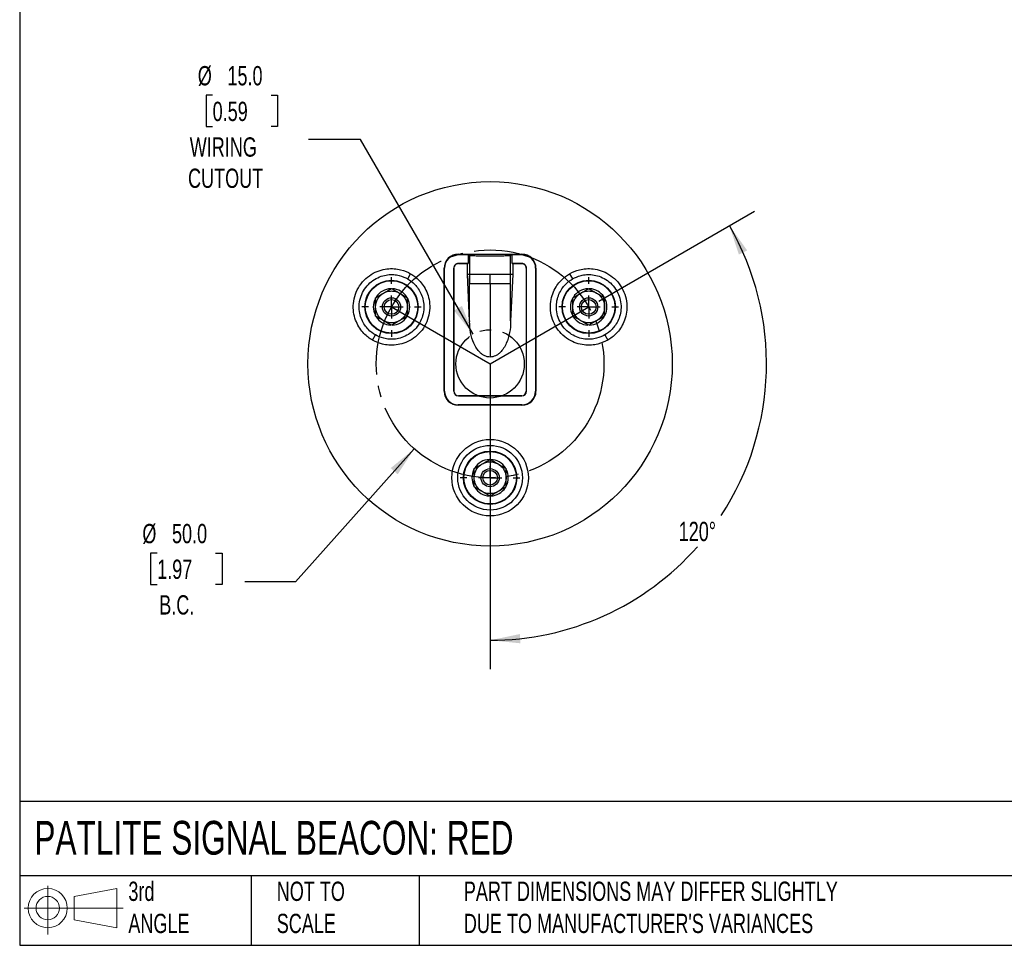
# Model space of a CAD drawing. Header units: millimetres. Extents: x 13 to 546, y 13 to 419.
# Tile 1 of 3: x 13 to 229, y 13 to 216. Entities that reach past the tile are written whole.
import ezdxf

# ---------------------------------------------------------------- set-up
doc = ezdxf.new("R2010")
doc.units = ezdxf.units.MM
doc.header["$LTSCALE"] = 2
doc.linetypes.add('SLD-Center', pattern=[19.05, 15.24, -1.27, 1.27, -1.27])
doc.linetypes.add('SLD-Solid', pattern=[0])
doc.layers.add('CENTER', color=40, linetype='SLD-Center')
doc.layers.add('SLD-DEFPOINTS', color=7, linetype='Continuous')
doc.layers.add('DIMENSIONS', color=140, linetype='SLD-Solid', lineweight=25)
doc.layers.add('TEXT', color=140, linetype='SLD-Solid', lineweight=25)
doc.styles.add('SLDTEXTSTYLE0', font='TXT', dxfattribs={"width": 0.7})
doc.dimstyles.new('SLDDIMSTYLE3', dxfattribs={"dimtxt": 4.316016, "dimasz": 6.604, "dimexe": 0, "dimexo": 0.0625, "dimgap": 1.079004, "dimtad": 0, "dimtih": 1, "dimtoh": 1, "dimdec": 4, "dimlfac": 2, "dimzin": 12, "dimdsep": 46, "dimtxsty": 'SLDTEXTSTYLE0', "dimsah": 1, "dimcen": 0.09, "dimadec": 0, "dimazin": 3, "dimtfac": 1, "dimtdec": 0, "dimtofl": 0, "dimtmove": 0, "dimatfit": 3, "dimfxl": 0, "dimfrac": 2, "dimtolj": 1, "dimtzin": 12, "dimarcsym": 0})
doc.dimstyles.new('SLDDIMSTYLE4', dxfattribs={"dimtxt": 4.316016, "dimasz": 6.604, "dimexe": 0, "dimexo": 0.0625, "dimgap": 1.079004, "dimtad": 0, "dimtih": 1, "dimtoh": 1, "dimrnd": 1e-09, "dimzin": 4, "dimdsep": 46, "dimtxsty": 'SLDTEXTSTYLE0', "dimsah": 1, "dimcen": 0, "dimadec": 0, "dimazin": 1, "dimtfac": 1, "dimtofl": 0, "dimtmove": 0, "dimatfit": 3, "dimfxl": 0, "dimfrac": 2, "dimtolj": 1, "dimtzin": 12, "dimarcsym": 0})

# ---------------------------------------------------------------- blocks, each defined once
blk = doc.blocks.new('Block11')
at = {"color": 7, "linetype": 'SLD-Solid', "lineweight": 18}
for p, q in [((5.18, 10.62), (5.18, 0)), ((10.96, 8.33), (20.35, 10.06)), ((20.35, 10.06), (20.35, 1.46)), ((10.96, 3.19), (10.96, 8.33)), ((0, 5.76), (21.75, 5.76)), ((10.96, 3.19), (20.35, 1.46))]:
    blk.add_line(p, q, dxfattribs=at)
for radius in [4.3, 2.57]:
    blk.add_circle((5.18, 5.76), radius, dxfattribs=at)
blk = doc.blocks.new('Block12')
at = {"layer": 'SLD-DEFPOINTS'}
blk.add_blockref('Block11', (0, 0), dxfattribs=at)
blk = doc.blocks.new('_D_5')
at = {"layer": 'DIMENSIONS'}
for p, q in [((139.86, 154.12), (174.06, 173.87)), ((116.01, 112.81), (116.01, 73.31))]:
    blk.add_line(p, q, dxfattribs=at)
for start, end in [(326.7476, 30), (270, 318.5963)]:
    blk.add_arc((116.01, 140.35), 60.69, start, end, dxfattribs=at)
for points in [[(168.56, 170.69), (170.64, 164.34), (172.46, 165.26)], [(116.01, 79.66), (122.66, 79), (122.55, 81.03)]]:
    blk.add_solid(points, dxfattribs=at)
at = {"layer": 'DIMENSIONS', "insert": (157.42, 105.67), "char_height": 4.233, "attachment_point": 1, "style": 'SLDTEXTSTYLE0'}
blk.add_mtext('120°', dxfattribs=at)
blk = doc.blocks.new('_D_6')
at = {"layer": 'DIMENSIONS'}
for p, q in [((99.35, 121.7), (73.27, 92.51)), ((42.89, 98.78), (41.45, 98.78)), ((41.45, 98.78), (41.45, 91.92)), ((55.72, 98.78), (57.17, 98.78)), ((57.17, 98.78), (57.17, 91.92)), ((41.45, 91.92), (42.89, 91.92)), ((57.17, 91.92), (55.72, 91.92)), ((73.27, 92.51), (62.15, 92.51))]:
    blk.add_line(p, q, dxfattribs=at)
blk.add_solid([(99.35, 121.7), (94.19, 117.46), (95.71, 116.1)], dxfattribs=at)
at = {"layer": 'DIMENSIONS', "char_height": 4.233, "attachment_point": 1, "style": 'SLDTEXTSTYLE0'}
for s, insert in [('%%c', (39.64, 105.2)), ('50.0', (46.15, 105.2)), ('1.97', (42.89, 97.37)), ('B.C.', (43.35, 89.55))]:
    blk.add_mtext(s, dxfattribs=dict(at, insert=insert))
blk = doc.blocks.new('_D_7')
at = {"layer": 'DIMENSIONS'}
for p, q in [((55.07, 199.3), (53.62, 199.3)), ((53.62, 199.3), (53.62, 192.44)), ((67.89, 199.3), (69.34, 199.3)), ((69.34, 199.3), (69.34, 192.44)), ((53.62, 192.44), (55.07, 192.44)), ((69.34, 192.44), (67.89, 192.44)), ((87.57, 189.6), (76.09, 189.6)), ((112.26, 146.84), (87.57, 189.6))]:
    blk.add_line(p, q, dxfattribs=at)
blk.add_solid([(112.26, 146.84), (109.83, 153.07), (108.08, 152.05)], dxfattribs=at)
at = {"layer": 'DIMENSIONS', "char_height": 4.233, "attachment_point": 1, "style": 'SLDTEXTSTYLE0'}
for s, insert in [('%%c', (51.81, 205.72)), ('15.0', (58.32, 205.72)), ('0.59', (55.07, 197.89)), ('WIRING', (50.04, 190.07)), ('CUTOUT', (49.67, 183.21))]:
    blk.add_mtext(s, dxfattribs=dict(at, insert=insert))
blk = doc.blocks.new('SW_CENTERMARKSYMBOL_0')
at = {"layer": 'CENTER', "color": 0}
for p, q in [((0, 5.08), (0, 6.54)), ((0, 0), (0, 2.54)), ((-5.08, 0), (-6.54, 0)), ((0, 0), (-2.54, 0)), ((0, 0), (0, -2.54)), ((0, 0), (2.54, 0)), ((5.08, 0), (6.54, 0)), ((0, -5.08), (0, -6.54))]:
    blk.add_line(p, q, dxfattribs=at)
blk = doc.blocks.new('SW_CENTERMARKSYMBOL_1')
at = {"layer": 'CENTER', "color": 0}
for p, q in [((0, 5.08), (0, 6.54)), ((0, 0), (0, 2.54)), ((-5.08, 0), (-6.54, 0)), ((0, 0), (-2.54, 0)), ((0, 0), (0, -2.54)), ((0, 0), (2.54, 0)), ((5.08, 0), (6.54, 0)), ((0, -5.08), (0, -6.54))]:
    blk.add_line(p, q, dxfattribs=at)
blk = doc.blocks.new('SW_CENTERMARKSYMBOL_2')
at = {"layer": 'CENTER', "color": 0}
for p, q in [((0, 5.08), (0, 6.54)), ((0, 0), (0, 2.54)), ((-5.08, 0), (-6.54, 0)), ((0, 0), (-2.54, 0)), ((0, 0), (0, -2.54)), ((0, 0), (2.54, 0)), ((5.08, 0), (6.54, 0)), ((0, -5.08), (0, -6.54))]:
    blk.add_line(p, q, dxfattribs=at)

msp = doc.modelspace()

# ---------------------------------------------------------------- linework, layer by layer
for p, q in [((109.007036, 164.424093), (123.007036, 164.424093)), ((109.007036, 164.424093), (109.007036, 164.338537)), ((109.007036, 164.338537), (111.161764, 164.338537)), ((111.161764, 164.338537), (111.52416, 164.193888)), ((111.161764, 164.338537), (111.161764, 162.375195)), ((120.489912, 164.193888), (120.852308, 164.338537)), ((120.852308, 164.338537), (123.007036, 164.338537)), ((120.852308, 162.375195), (120.852308, 164.338537)), ((123.007036, 164.424093), (123.007036, 164.338537)), ((109.057036, 162.375195), (109.057036, 162.347267)), ((111.161764, 162.375195), (109.057036, 162.375195)), ((109.057036, 162.347267), (111.021783, 162.347267)), ((111.021783, 162.347267), (111.161764, 162.375195)), ((111.021783, 159.974486), (111.021783, 162.347267)), ((111.52416, 159.974485), (111.52416, 164.193888)), ((120.489912, 159.974485), (120.489912, 164.193888)), ((120.852308, 162.375195), (120.99229, 162.347267)), ((122.957036, 162.375195), (120.852308, 162.375195)), ((120.99229, 162.347267), (120.99229, 159.974485)), ((120.99229, 162.347267), (122.957036, 162.347267)), ((122.957036, 162.347267), (122.957036, 162.375195)), ((97.906401, 158.996048), (98.556401, 160.121881)), ((105.930211, 134.347267), (105.930211, 161.347267)), ((105.930211, 161.347267), (106.015766, 161.347267)), ((106.015766, 134.347267), (106.015766, 161.347267)), ((108.029108, 161.347267), (108.029108, 134.347267)), ((108.057036, 161.347267), (108.029108, 161.347267)), ((108.057036, 134.347267), (108.057036, 161.347267)), ((123.957036, 161.347267), (123.957036, 134.347267)), ((123.984964, 161.347267), (123.957036, 161.347267)), ((123.984964, 134.347267), (123.984964, 161.347267)), ((125.998306, 161.347267), (125.998306, 134.347267)), ((126.083862, 161.347267), (125.998306, 161.347267)), ((126.083862, 161.347267), (126.083862, 134.347267)), ((133.457671, 160.121881), (134.107671, 158.996048)), ((111.507036, 149.764188), (111.021783, 159.974486)), ((111.52416, 159.974485), (111.021783, 159.974486)), ((111.507036, 159.575544), (111.507036, 157.974485)), ((111.507036, 149.764188), (111.507036, 159.575544)), ((111.507036, 157.974485), (116.007036, 157.974485)), ((116.007036, 157.974485), (120.507036, 157.974485)), ((116.007036, 157.974485), (116.007036, 141.841988)), ((120.99229, 159.974485), (120.489912, 159.974485)), ((120.99229, 159.974485), (120.507036, 149.764188)), ((120.507036, 149.764188), (120.507036, 159.575544)), ((111.507036, 149.764188), (111.507036, 149.636217)), ((120.507036, 149.764188), (120.507036, 149.636217)), ((90.156401, 145.572654), (90.806401, 146.698487)), ((141.207671, 146.698487), (141.857671, 145.572654)), ((106.015766, 134.347267), (105.930211, 134.347267)), ((108.029108, 134.347267), (108.057036, 134.347267)), ((123.957036, 134.347267), (123.984964, 134.347267)), ((126.083862, 134.347267), (125.998306, 134.347267)), ((122.957036, 133.347267), (109.057036, 133.347267)), ((109.057036, 133.347267), (109.057036, 133.319339)), ((109.057036, 133.319339), (122.957036, 133.319339)), ((122.957036, 133.319339), (122.957036, 133.347267)), ((109.007036, 131.270442), (109.007036, 131.355997)), ((123.007036, 131.355997), (109.007036, 131.355997)), ((123.007036, 131.270442), (109.007036, 131.270442)), ((123.007036, 131.270442), (123.007036, 131.355997))]:
    msp.add_line(p, q)
for centre, radius in [((116.007036, 140.347267), 40), ((94.356401, 152.847267), 5.854762), ((94.356401, 152.847267), 5.760476), ((137.657671, 152.847267), 5.854762), ((137.657671, 152.847267), 5.760476), ((94.356401, 152.847267), 2), ((94.356401, 152.847267), 1.61), ((137.657671, 152.847267), 2), ((137.657671, 152.847267), 1.61), ((116.007036, 115.347267), 8.4), ((116.007036, 115.347267), 7.1), ((116.007036, 115.347267), 5.854762), ((116.007036, 115.347267), 5.760476), ((116.007036, 115.347267), 2), ((116.007036, 115.347267), 1.61)]:
    msp.add_circle(centre, radius)
for centre, radius, start, end in [((109.007036, 161.347267), 3.076826, 90, 180.00000001), ((109.007036, 161.347267), 2.99127, 90, 180.00000001), ((123.007036, 161.347267), 3.076826, 0, 90.00000001), ((123.007036, 161.347267), 2.99127, 0, 90.00000001), ((109.057036, 161.347267), 1.027928, 89.99999999, 180), ((109.057036, 161.347267), 1, 89.99999999, 180), ((122.957036, 161.347267), 1.027928, 359.99999999, 90), ((122.957036, 161.347267), 1, 359.99999999, 90), ((94.356401, 152.847267), 4, 92.47332015, 147.39790862), ((94.356401, 152.847267), 4, 32.51133461, 87.42410233), ((137.657671, 152.847267), 4, 92.47332015, 147.39790862), ((137.657671, 152.847267), 4, 32.5113346, 87.42410233), ((94.356401, 152.847267), 4, 152.4317058, 207.37602586), ((94.356401, 152.847267), 4, 0, 27.45441524), ((137.657671, 152.847267), 4, 152.4317058, 207.37602586), ((137.657671, 152.847267), 4, 0, 27.45441525), ((94.356401, 152.847267), 4, 332.28679091, 0), ((137.657671, 152.847267), 4, 332.28679091, 0), ((94.356401, 152.847267), 4, 212.38664799, 267.35865617), ((94.356401, 152.847267), 4, 272.3382957, 327.34601283), ((137.657671, 152.847267), 4, 212.38664799, 267.35865617), ((137.657671, 152.847267), 4, 272.3382957, 327.34601283), ((109.007036, 134.347267), 3.076826, 180.00000001, 269.99999999), ((109.007036, 134.347267), 2.99127, 180.00000001, 269.99999999), ((109.057036, 134.347267), 1.027928, 180.00000001, 270), ((109.057036, 134.347267), 1, 180.00000001, 270), ((122.957036, 134.347267), 1, 270.00000001, 0), ((122.957036, 134.347267), 1.027928, 270.00000001, 0), ((123.007036, 134.347267), 3.076826, 270, 359.99999999), ((123.007036, 134.347267), 2.99127, 270, 359.99999999), ((116.007036, 115.347267), 4, 92.47332014, 147.39790863), ((116.007036, 115.347267), 4, 32.5113346, 87.42410234), ((116.007036, 115.347267), 4, 152.4317058, 207.37602586), ((116.007036, 115.347267), 4, 0, 27.45441526), ((116.007036, 115.347267), 4, 332.2867909, 0), ((116.007036, 115.347267), 4, 212.38664799, 267.35865618), ((116.007036, 115.347267), 4, 272.33829569, 327.34601284)]:
    msp.add_arc(centre, radius, start, end)
for points, knots in [([(111.52416, 164.193888), (111.54862, 164.184125), (111.598619, 164.174595), (111.747577, 164.155982), (111.847613, 164.146826), (112.094636, 164.129334), (112.239714, 164.121096), (112.571996, 164.10561), (112.761538, 164.098298), (113.171739, 164.08517), (113.3922, 164.079326), (113.863688, 164.069071), (114.116696, 164.064649), (114.633865, 164.057622), (114.90005, 164.054959), (115.447822, 164.051355), (115.728581, 164.050444), (116.282601, 164.050438), (116.558721, 164.05132), (117.109123, 164.054913), (117.377897, 164.057598), (117.893988, 164.064596), (118.143892, 164.068943), (118.619711, 164.079266), (118.840521, 164.085122), (119.249097, 164.098177), (119.438497, 164.105458), (119.773167, 164.121026), (119.918107, 164.129262), (120.163883, 164.146622), (120.265122, 164.155832), (120.41537, 164.174563), (120.465452, 164.184125), (120.489912, 164.193888)], [0, 0, 0, 0, 0.0625, 0.0625, 0.125, 0.125, 0.1875, 0.1875, 0.25, 0.25, 0.3125, 0.3125, 0.375, 0.375, 0.4375, 0.4375, 0.5, 0.5, 0.5625, 0.5625, 0.625, 0.625, 0.6875, 0.6875, 0.75, 0.75, 0.8125, 0.8125, 0.875, 0.875, 0.9375, 0.9375, 1, 1, 1, 1]), ([(90.156401, 145.572654), (89.550183, 145.922654), (88.90699, 146.39229), (87.977769, 147.363313), (87.674928, 147.731478), (87.111809, 148.565999), (86.851612, 149.032592), (86.411654, 150.062561), (86.232162, 150.62615), (85.995607, 151.830536), (85.938994, 152.471351), (85.983314, 153.788253), (86.084691, 154.464009), (86.458861, 155.790716), (86.731788, 156.441049), (87.431788, 157.653485), (87.858529, 158.215013), (88.820407, 159.202408), (89.35494, 159.628081), (90.47325, 160.324913), (91.056519, 160.596293), (92.217825, 160.993623), (92.795654, 161.119973), (93.907612, 161.253942), (94.441792, 161.261903), (95.446068, 161.191487), (95.916329, 161.113302), (97.22187, 160.794085), (97.950183, 160.471881), (98.556401, 160.121881)], [0, 0, 0, 0, 0.125, 0.125, 0.1875, 0.1875, 0.25, 0.25, 0.3125, 0.3125, 0.375, 0.375, 0.4375, 0.4375, 0.5, 0.5, 0.5625, 0.5625, 0.625, 0.625, 0.6875, 0.6875, 0.75, 0.75, 0.8125, 0.8125, 0.875, 0.875, 1, 1, 1, 1]), ([(98.556401, 160.121881), (99.162619, 159.771881), (99.805812, 159.302245), (100.735033, 158.331222), (101.037874, 157.963056), (101.600994, 157.128536), (101.86119, 156.661942), (102.301149, 155.631973), (102.480641, 155.068384), (102.717196, 153.863998), (102.773808, 153.223183), (102.729489, 151.906282), (102.628111, 151.230526), (102.253942, 149.903818), (101.981015, 149.253485), (101.281015, 148.041049), (100.854273, 147.479521), (99.892395, 146.492127), (99.357862, 146.066454), (98.239552, 145.369621), (97.656284, 145.098241), (96.494977, 144.700911), (95.917149, 144.574561), (94.80519, 144.440592), (94.27101, 144.432632), (93.266734, 144.503047), (92.796473, 144.581233), (91.490932, 144.90045), (90.762619, 145.222654), (90.156401, 145.572654)], [0, 0, 0, 0, 0.125, 0.125, 0.1875, 0.1875, 0.25, 0.25, 0.3125, 0.3125, 0.375, 0.375, 0.4375, 0.4375, 0.5, 0.5, 0.5625, 0.5625, 0.625, 0.625, 0.6875, 0.6875, 0.75, 0.75, 0.8125, 0.8125, 0.875, 0.875, 1, 1, 1, 1]), ([(141.857671, 145.572654), (141.251454, 145.222654), (140.52314, 144.90045), (139.217599, 144.581233), (138.747338, 144.503047), (137.743062, 144.432632), (137.208883, 144.440592), (136.096924, 144.574561), (135.519095, 144.700911), (134.357789, 145.098241), (133.774521, 145.369621), (132.65621, 146.066454), (132.121677, 146.492127), (131.159799, 147.479521), (130.733058, 148.041049), (130.033058, 149.253485), (129.760131, 149.903818), (129.385961, 151.230526), (129.284584, 151.906282), (129.240265, 153.223183), (129.296877, 153.863998), (129.533432, 155.068384), (129.712924, 155.631973), (130.152883, 156.661942), (130.413079, 157.128536), (130.976198, 157.963056), (131.279039, 158.331222), (132.20826, 159.302245), (132.851454, 159.771881), (133.457671, 160.121881)], [0, 0, 0, 0, 0.125, 0.125, 0.1875, 0.1875, 0.25, 0.25, 0.3125, 0.3125, 0.375, 0.375, 0.4375, 0.4375, 0.5, 0.5, 0.5625, 0.5625, 0.625, 0.625, 0.6875, 0.6875, 0.75, 0.75, 0.8125, 0.8125, 0.875, 0.875, 1, 1, 1, 1]), ([(133.457671, 160.121881), (134.063889, 160.471881), (134.792203, 160.794085), (136.097743, 161.113302), (136.568004, 161.191487), (137.57228, 161.261903), (138.10646, 161.253942), (139.218419, 161.119973), (139.796247, 160.993623), (140.957554, 160.596293), (141.540822, 160.324913), (142.659133, 159.628081), (143.193665, 159.202408), (144.155543, 158.215013), (144.582285, 157.653485), (145.282285, 156.441049), (145.555212, 155.790716), (145.929381, 154.464009), (146.030759, 153.788253), (146.075078, 152.471351), (146.018466, 151.830536), (145.781911, 150.62615), (145.602419, 150.062561), (145.16246, 149.032592), (144.902264, 148.565999), (144.339144, 147.731478), (144.036303, 147.363313), (143.107083, 146.39229), (142.463889, 145.922654), (141.857671, 145.572654)], [0, 0, 0, 0, 0.125, 0.125, 0.1875, 0.1875, 0.25, 0.25, 0.3125, 0.3125, 0.375, 0.375, 0.4375, 0.4375, 0.5, 0.5, 0.5625, 0.5625, 0.625, 0.625, 0.6875, 0.6875, 0.75, 0.75, 0.8125, 0.8125, 0.875, 0.875, 1, 1, 1, 1]), ([(90.806401, 146.698487), (90.294003, 146.99432), (89.750351, 147.391274), (88.964938, 148.21202), (88.708966, 148.523207), (88.232995, 149.228576), (88.013068, 149.622958), (87.641198, 150.493527), (87.489485, 150.969895), (87.289539, 151.987888), (87.241688, 152.529529), (87.279149, 153.642624), (87.364837, 154.213799), (87.681099, 155.335182), (87.911787, 155.884869), (88.503454, 156.909666), (88.864152, 157.384291), (89.677168, 158.218874), (90.128976, 158.578669), (91.074214, 159.167658), (91.567215, 159.397039), (92.548795, 159.732878), (93.037198, 159.839674), (93.977068, 159.952909), (94.428577, 159.959638), (95.277429, 159.90012), (95.674912, 159.834035), (96.778404, 159.56422), (97.394003, 159.291881), (97.906401, 158.996048)], [0, 0, 0, 0, 0.125, 0.125, 0.1875, 0.1875, 0.25, 0.25, 0.3125, 0.3125, 0.375, 0.375, 0.4375, 0.4375, 0.5, 0.5, 0.5625, 0.5625, 0.625, 0.625, 0.6875, 0.6875, 0.75, 0.75, 0.8125, 0.8125, 0.875, 0.875, 1, 1, 1, 1]), ([(97.906401, 158.996048), (98.4188, 158.700214), (98.962451, 158.30326), (99.747864, 157.482515), (100.003837, 157.171327), (100.479807, 156.465958), (100.699734, 156.071576), (101.071604, 155.201007), (101.223318, 154.72464), (101.423263, 153.706647), (101.471114, 153.165006), (101.433654, 152.05191), (101.347966, 151.480736), (101.031703, 150.359352), (100.801015, 149.809666), (100.209348, 148.784869), (99.84865, 148.310244), (99.035634, 147.47566), (98.583827, 147.115865), (97.638588, 146.526876), (97.145588, 146.297495), (96.164007, 145.961657), (95.675604, 145.854861), (94.735734, 145.741625), (94.284225, 145.734897), (93.435373, 145.794415), (93.037891, 145.8605), (91.934398, 146.130314), (91.3188, 146.402654), (90.806401, 146.698487)], [0, 0, 0, 0, 0.125, 0.125, 0.1875, 0.1875, 0.25, 0.25, 0.3125, 0.3125, 0.375, 0.375, 0.4375, 0.4375, 0.5, 0.5, 0.5625, 0.5625, 0.625, 0.625, 0.6875, 0.6875, 0.75, 0.75, 0.8125, 0.8125, 0.875, 0.875, 1, 1, 1, 1]), ([(111.52416, 159.974485), (111.51973, 159.974485), (111.516416, 159.955481), (111.511796, 159.899916), (111.510373, 159.863903), (111.507418, 159.749932), (111.507036, 159.663373), (111.507036, 159.575544)], [0, 0, 0, 0, 0.25, 0.25, 0.5, 0.5, 1, 1, 1, 1]), ([(112.692959, 159.974485), (112.65163, 159.974545), (112.571179, 159.974661), (112.460653, 159.974741), (112.361008, 159.974743), (112.271986, 159.974671), (112.15735, 159.97441), (112.032267, 159.974107), (111.909711, 159.974041), (111.846445, 159.974348), (111.818147, 159.974485)], [0, 0, 0, 0, 0.1118425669, 0.2177136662, 0.3175677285, 0.4113826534, 0.4991561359, 0.6983289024, 0.8650683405, 1, 1, 1, 1]), ([(116.007036, 159.974485), (115.449542, 159.974485), (114.845533, 159.974485), (113.975728, 159.974485), (113.692586, 159.974485), (113.161527, 159.974485), (112.913779, 159.974485), (112.692959, 159.974485)], [0, 0, 0, 0, 0.5, 0.5, 0.75, 0.75, 1, 1, 1, 1]), ([(120.195926, 159.974485), (120.032369, 159.974485), (119.799895, 159.974485), (119.214325, 159.974485), (118.861702, 159.974485), (118.08866, 159.974485), (117.66924, 159.974485), (116.827462, 159.974485), (116.405764, 159.974485), (116.007036, 159.974485)], [0, 0, 0, 0, 0.25, 0.25, 0.5, 0.5, 0.75, 0.75, 1, 1, 1, 1]), ([(120.507036, 159.575544), (120.507036, 159.663348), (120.506656, 159.750001), (120.503694, 159.86407), (120.502277, 159.899917), (120.497655, 159.955494), (120.494326, 159.974485), (120.489912, 159.974485)], [0, 0, 0, 0, 0.5, 0.5, 0.75, 0.75, 1, 1, 1, 1]), ([(120.507036, 157.974485), (120.507036, 158.087148), (120.507036, 158.20891), (120.507036, 158.405594), (120.507036, 158.473491), (120.507036, 158.578839), (120.507036, 158.632388), (120.507036, 158.696387), (120.507036, 158.72414), (120.507036, 158.742715), (120.507036, 158.754298), (120.507036, 158.988608), (120.507036, 159.260277), (120.507036, 159.575544)], [0, 0, 0, 0, 0.25, 0.25, 0.375, 0.375, 0.4375, 0.46875, 0.484375, 0.484375, 0.5, 0.5, 1, 1, 1, 1]), ([(141.207671, 146.698487), (140.695273, 146.402654), (140.079675, 146.130314), (138.976182, 145.8605), (138.578699, 145.794415), (137.729847, 145.734897), (137.278338, 145.741625), (136.338468, 145.854861), (135.850065, 145.961657), (134.868485, 146.297495), (134.375484, 146.526876), (133.430246, 147.115865), (132.978438, 147.47566), (132.165422, 148.310244), (131.804724, 148.784869), (131.213058, 149.809666), (130.982369, 150.359352), (130.666107, 151.480736), (130.580419, 152.05191), (130.542959, 153.165006), (130.590809, 153.706647), (130.790755, 154.72464), (130.942468, 155.201007), (131.314338, 156.071576), (131.534266, 156.465958), (132.010236, 157.171327), (132.266209, 157.482515), (133.051621, 158.30326), (133.595273, 158.700214), (134.107671, 158.996048)], [0, 0, 0, 0, 0.125, 0.125, 0.1875, 0.1875, 0.25, 0.25, 0.3125, 0.3125, 0.375, 0.375, 0.4375, 0.4375, 0.5, 0.5, 0.5625, 0.5625, 0.625, 0.625, 0.6875, 0.6875, 0.75, 0.75, 0.8125, 0.8125, 0.875, 0.875, 1, 1, 1, 1]), ([(134.107671, 158.996048), (134.62007, 159.291881), (135.235668, 159.56422), (136.339161, 159.834035), (136.736643, 159.90012), (137.585496, 159.959638), (138.037005, 159.952909), (138.976875, 159.839674), (139.465277, 159.732878), (140.446858, 159.397039), (140.939858, 159.167658), (141.885097, 158.578669), (142.336904, 158.218874), (143.14992, 157.384291), (143.510618, 156.909666), (144.102285, 155.884869), (144.332973, 155.335182), (144.649236, 154.213799), (144.734924, 153.642624), (144.772384, 152.529529), (144.724533, 151.987888), (144.524588, 150.969895), (144.372875, 150.493527), (144.001005, 149.622958), (143.781077, 149.228576), (143.305107, 148.523207), (143.049134, 148.21202), (142.263721, 147.391274), (141.72007, 146.99432), (141.207671, 146.698487)], [0, 0, 0, 0, 0.125, 0.125, 0.1875, 0.1875, 0.25, 0.25, 0.3125, 0.3125, 0.375, 0.375, 0.4375, 0.4375, 0.5, 0.5, 0.5625, 0.5625, 0.625, 0.625, 0.6875, 0.6875, 0.75, 0.75, 0.8125, 0.8125, 0.875, 0.875, 1, 1, 1, 1]), ([(90.856401, 152.847267), (90.856401, 153.138688), (90.89337, 153.440261), (91.049458, 154.034006), (91.168675, 154.325822), (91.48116, 154.867345), (91.674236, 155.116712), (92.110633, 155.549288), (92.353598, 155.7324), (92.606401, 155.878356)], [0, 0, 0, 0, 0.25, 0.25, 0.5, 0.5, 0.75, 0.75, 1, 1, 1, 1]), ([(92.606401, 155.878356), (92.903377, 156.049815), (93.197653, 156.219716), (93.781667, 156.556896), (94.07134, 156.724139), (94.356401, 156.888719)], [0, 0, 0, 0, 0.5, 0.5, 1, 1, 1, 1]), ([(92.606401, 155.878356), (92.858992, 156.024189), (93.13885, 156.143003), (93.731381, 156.304673), (94.043794, 156.347267), (94.669009, 156.347267), (94.981422, 156.304673), (95.573952, 156.143003), (95.85381, 156.024189), (96.106401, 155.878356)], [0, 0, 0, 0, 0.25, 0.25, 0.5, 0.5, 0.75, 0.75, 1, 1, 1, 1]), ([(96.106401, 155.878356), (96.358992, 155.732523), (96.601817, 155.549566), (97.038092, 155.117254), (97.231186, 154.867993), (97.543794, 154.326541), (97.663113, 154.034687), (97.819368, 153.440705), (97.856401, 153.138934), (97.856401, 152.847267)], [0, 0, 0, 0, 0.25, 0.25, 0.5, 0.5, 0.75, 0.75, 1, 1, 1, 1]), ([(96.106401, 155.878356), (96.403377, 155.706897), (96.697653, 155.536997), (97.281667, 155.199816), (97.57134, 155.032573), (97.856401, 154.867993)], [0, 0, 0, 0, 0.5, 0.5, 1, 1, 1, 1]), ([(134.157671, 152.847267), (134.157671, 153.138688), (134.194641, 153.440261), (134.350728, 154.034006), (134.469945, 154.325822), (134.78243, 154.867345), (134.975506, 155.116712), (135.411903, 155.549288), (135.654868, 155.7324), (135.907671, 155.878356)], [0, 0, 0, 0, 0.25, 0.25, 0.5, 0.5, 0.75, 0.75, 1, 1, 1, 1]), ([(135.907671, 155.878356), (136.204647, 156.049815), (136.498923, 156.219716), (137.082937, 156.556896), (137.37261, 156.724139), (137.657671, 156.888719)], [0, 0, 0, 0, 0.5, 0.5, 1, 1, 1, 1]), ([(135.907671, 155.878356), (136.160262, 156.024189), (136.44012, 156.143003), (137.032651, 156.304673), (137.345064, 156.347267), (137.970279, 156.347267), (138.282692, 156.304673), (138.875223, 156.143003), (139.155081, 156.024189), (139.407671, 155.878356)], [0, 0, 0, 0, 0.25, 0.25, 0.5, 0.5, 0.75, 0.75, 1, 1, 1, 1]), ([(139.407671, 155.878356), (139.660262, 155.732523), (139.903087, 155.549566), (140.339363, 155.117254), (140.532457, 154.867993), (140.845064, 154.326541), (140.964383, 154.034687), (141.120638, 153.440705), (141.157671, 153.138934), (141.157671, 152.847267)], [0, 0, 0, 0, 0.25, 0.25, 0.5, 0.5, 0.75, 0.75, 1, 1, 1, 1]), ([(139.407671, 155.878356), (139.704647, 155.706897), (139.998923, 155.536997), (140.582937, 155.199816), (140.87261, 155.032573), (141.157671, 154.867993)], [0, 0, 0, 0, 0.5, 0.5, 1, 1, 1, 1]), ([(90.856401, 152.847267), (90.856401, 153.190183), (90.856401, 153.529985), (90.856401, 154.20435), (90.856401, 154.538834), (90.856401, 154.867993)], [0, 0, 0, 0, 0.5, 0.5, 1, 1, 1, 1]), ([(97.856401, 152.847267), (97.856401, 153.190185), (97.856401, 153.529986), (97.856401, 154.204348), (97.856401, 154.538833), (97.856401, 154.867993)], [0, 0, 0, 0, 0.5, 0.5, 1, 1, 1, 1]), ([(134.157671, 152.847267), (134.157671, 153.190183), (134.157671, 153.529985), (134.157671, 154.20435), (134.157671, 154.538834), (134.157671, 154.867993)], [0, 0, 0, 0, 0.5, 0.5, 1, 1, 1, 1]), ([(141.157671, 152.847267), (141.157671, 153.190185), (141.157671, 153.529986), (141.157671, 154.204348), (141.157671, 154.538833), (141.157671, 154.867993)], [0, 0, 0, 0, 0.5, 0.5, 1, 1, 1, 1]), ([(92.606401, 149.816178), (92.35381, 149.962012), (92.110986, 150.144969), (91.67471, 150.577281), (91.481616, 150.826541), (91.169009, 151.367993), (91.049689, 151.659848), (90.893434, 152.253829), (90.856401, 152.555601), (90.856401, 152.847267)], [0, 0, 0, 0, 0.25, 0.25, 0.5, 0.5, 0.75, 0.75, 1, 1, 1, 1]), ([(97.856401, 152.847267), (97.856401, 152.555601), (97.819368, 152.253829), (97.663113, 151.659848), (97.543794, 151.367993), (97.231186, 150.826541), (97.038092, 150.577281), (96.601817, 150.144969), (96.358992, 149.962012), (96.106401, 149.816178)], [0, 0, 0, 0, 0.25, 0.25, 0.5, 0.5, 0.75, 0.75, 1, 1, 1, 1]), ([(135.907671, 149.816178), (135.655081, 149.962012), (135.412256, 150.144969), (134.97598, 150.577281), (134.782886, 150.826541), (134.470279, 151.367993), (134.35096, 151.659848), (134.194705, 152.253829), (134.157671, 152.555601), (134.157671, 152.847267)], [0, 0, 0, 0, 0.25, 0.25, 0.5, 0.5, 0.75, 0.75, 1, 1, 1, 1]), ([(141.157671, 152.847267), (141.157671, 152.555601), (141.120638, 152.253829), (140.964383, 151.659848), (140.845064, 151.367993), (140.532457, 150.826541), (140.339363, 150.577281), (139.903087, 150.144969), (139.660262, 149.962012), (139.407671, 149.816178)], [0, 0, 0, 0, 0.25, 0.25, 0.5, 0.5, 0.75, 0.75, 1, 1, 1, 1]), ([(92.606401, 149.816178), (92.309426, 149.987637), (92.015149, 150.157538), (91.431135, 150.494718), (91.141462, 150.661961), (90.856401, 150.826541)], [0, 0, 0, 0, 0.5, 0.5, 1, 1, 1, 1]), ([(96.106401, 149.816178), (95.85381, 149.670345), (95.573952, 149.551531), (94.981422, 149.389861), (94.669009, 149.347267), (94.043794, 149.347267), (93.731381, 149.389861), (93.13885, 149.551531), (92.858992, 149.670345), (92.606401, 149.816178)], [0, 0, 0, 0, 0.25, 0.25, 0.5, 0.5, 0.75, 0.75, 1, 1, 1, 1]), ([(96.106401, 149.816178), (95.809426, 149.644719), (95.515149, 149.474819), (94.931135, 149.137638), (94.641462, 148.970396), (94.356401, 148.805815)], [0, 0, 0, 0, 0.5, 0.5, 1, 1, 1, 1]), ([(116.007036, 141.841988), (115.79883, 141.841988), (115.595386, 141.866863), (115.197069, 141.961382), (115.000157, 142.032252), (114.628038, 142.209455), (114.451978, 142.315406), (114.116512, 142.556199), (113.95817, 142.690593), (113.51676, 143.118045), (113.260697, 143.439832), (112.808302, 144.129256), (112.616663, 144.489626), (112.117522, 145.605063), (111.88411, 146.401246), (111.580121, 148.002857), (111.507036, 148.814512), (111.507036, 149.636217)], [0, 0, 0, 0, 0.0625, 0.0625, 0.125, 0.125, 0.1875, 0.1875, 0.25, 0.25, 0.375, 0.375, 0.5, 0.5, 0.75, 0.75, 1, 1, 1, 1]), ([(120.507036, 149.636217), (120.507036, 148.814836), (120.434007, 148.003523), (120.130297, 146.402633), (119.897472, 145.607108), (119.396911, 144.48852), (119.202609, 144.12399), (118.752147, 143.438412), (118.498168, 143.118807), (118.054894, 142.68965), (117.896446, 142.555412), (117.563531, 142.316423), (117.388093, 142.210559), (117.014954, 142.032623), (116.820282, 141.962413), (116.421773, 141.867347), (116.214852, 141.841988), (116.007036, 141.841988)], [0, 0, 0, 0, 0.25, 0.25, 0.5, 0.5, 0.625, 0.625, 0.75, 0.75, 0.8125, 0.8125, 0.875, 0.875, 0.9375, 0.9375, 1, 1, 1, 1]), ([(135.907671, 149.816178), (135.610696, 149.987637), (135.316419, 150.157538), (134.732405, 150.494718), (134.442733, 150.661961), (134.157671, 150.826541)], [0, 0, 0, 0, 0.5, 0.5, 1, 1, 1, 1]), ([(139.407671, 149.816178), (139.155081, 149.670345), (138.875223, 149.551531), (138.282692, 149.389861), (137.970279, 149.347267), (137.345064, 149.347267), (137.032651, 149.389861), (136.44012, 149.551531), (136.160262, 149.670345), (135.907671, 149.816178)], [0, 0, 0, 0, 0.25, 0.25, 0.5, 0.5, 0.75, 0.75, 1, 1, 1, 1]), ([(139.407671, 149.816178), (139.110696, 149.644719), (138.816419, 149.474819), (138.232405, 149.137638), (137.942733, 148.970396), (137.657671, 148.805815)], [0, 0, 0, 0, 0.5, 0.5, 1, 1, 1, 1]), ([(114.257036, 118.378356), (114.554012, 118.549815), (114.848288, 118.719716), (115.432302, 119.056896), (115.721975, 119.224139), (116.007036, 119.388719)], [0, 0, 0, 0, 0.5, 0.5, 1, 1, 1, 1]), ([(112.507036, 115.347267), (112.507036, 115.638688), (112.544005, 115.940261), (112.700093, 116.534006), (112.81931, 116.825822), (113.131795, 117.367345), (113.324871, 117.616712), (113.761268, 118.049288), (114.004233, 118.2324), (114.257036, 118.378356)], [0, 0, 0, 0, 0.25, 0.25, 0.5, 0.5, 0.75, 0.75, 1, 1, 1, 1]), ([(112.507036, 115.347267), (112.507036, 115.690183), (112.507036, 116.029985), (112.507036, 116.70435), (112.507036, 117.038834), (112.507036, 117.367993)], [0, 0, 0, 0, 0.5, 0.5, 1, 1, 1, 1]), ([(114.257036, 118.378356), (114.509627, 118.524189), (114.789485, 118.643003), (115.382016, 118.804673), (115.694429, 118.847267), (116.319644, 118.847267), (116.632057, 118.804673), (117.224588, 118.643003), (117.504445, 118.524189), (117.757036, 118.378356)], [0, 0, 0, 0, 0.25, 0.25, 0.5, 0.5, 0.75, 0.75, 1, 1, 1, 1]), ([(117.757036, 118.378356), (118.009627, 118.232523), (118.252452, 118.049566), (118.688728, 117.617254), (118.881821, 117.367993), (119.194429, 116.826541), (119.313748, 116.534687), (119.470003, 115.940705), (119.507036, 115.638934), (119.507036, 115.347267)], [0, 0, 0, 0, 0.25, 0.25, 0.5, 0.5, 0.75, 0.75, 1, 1, 1, 1]), ([(117.757036, 118.378356), (118.054012, 118.206897), (118.348288, 118.036997), (118.932302, 117.699816), (119.221975, 117.532573), (119.507036, 117.367993)], [0, 0, 0, 0, 0.5, 0.5, 1, 1, 1, 1]), ([(119.507036, 115.347267), (119.507036, 115.690185), (119.507036, 116.029986), (119.507036, 116.704348), (119.507036, 117.038833), (119.507036, 117.367993)], [0, 0, 0, 0, 0.5, 0.5, 1, 1, 1, 1]), ([(114.257036, 112.316178), (114.004445, 112.462012), (113.761621, 112.644969), (113.325345, 113.077281), (113.132251, 113.326541), (112.819644, 113.867993), (112.700325, 114.159848), (112.544069, 114.753829), (112.507036, 115.055601), (112.507036, 115.347267)], [0, 0, 0, 0, 0.25, 0.25, 0.5, 0.5, 0.75, 0.75, 1, 1, 1, 1]), ([(119.507036, 115.347267), (119.507036, 115.055601), (119.470003, 114.753829), (119.313748, 114.159848), (119.194429, 113.867993), (118.881821, 113.326541), (118.688728, 113.077281), (118.252452, 112.644969), (118.009627, 112.462012), (117.757036, 112.316178)], [0, 0, 0, 0, 0.25, 0.25, 0.5, 0.5, 0.75, 0.75, 1, 1, 1, 1]), ([(114.257036, 112.316178), (113.960061, 112.487637), (113.665784, 112.657538), (113.08177, 112.994718), (112.792098, 113.161961), (112.507036, 113.326541)], [0, 0, 0, 0, 0.5, 0.5, 1, 1, 1, 1]), ([(117.757036, 112.316178), (117.504445, 112.170345), (117.224588, 112.051531), (116.632057, 111.889861), (116.319644, 111.847267), (115.694429, 111.847267), (115.382016, 111.889861), (114.789485, 112.051531), (114.509627, 112.170345), (114.257036, 112.316178)], [0, 0, 0, 0, 0.25, 0.25, 0.5, 0.5, 0.75, 0.75, 1, 1, 1, 1]), ([(117.757036, 112.316178), (117.460061, 112.144719), (117.165784, 111.974819), (116.58177, 111.637638), (116.292098, 111.470396), (116.007036, 111.305815)], [0, 0, 0, 0, 0.5, 0.5, 1, 1, 1, 1])]:
    msp.add_open_spline(points, degree=3, knots=knots)
for points in [[(111.818147, 159.974485), (111.654989, 159.974485), (111.560024, 159.974485), (111.52416, 159.974485)], [(116.007036, 157.974485), (116.007036, 158.579085), (116.007036, 159.276354), (116.007036, 159.974485)], [(120.489912, 159.974485), (120.454049, 159.974485), (120.359083, 159.974485), (120.195926, 159.974485)], [(90.856401, 154.867993), (91.426099, 155.196908), (92.013121, 155.535826), (92.606401, 155.878356)], [(94.356401, 156.888719), (94.926098, 156.559805), (95.513122, 156.220886), (96.106401, 155.878356)], [(134.157671, 154.867993), (134.727369, 155.196908), (135.314391, 155.535826), (135.907671, 155.878356)], [(137.657671, 156.888719), (138.227368, 156.559805), (138.814392, 156.220886), (139.407671, 155.878356)], [(90.856401, 150.826541), (90.856401, 151.48437), (90.856401, 152.162207), (90.856401, 152.847267)], [(97.856401, 150.826541), (97.856401, 151.48437), (97.856401, 152.162207), (97.856401, 152.847267)], [(134.157671, 150.826541), (134.157671, 151.48437), (134.157671, 152.162207), (134.157671, 152.847267)], [(141.157671, 150.826541), (141.157671, 151.48437), (141.157671, 152.162207), (141.157671, 152.847267)], [(94.356401, 148.805815), (93.786704, 149.13473), (93.19968, 149.473648), (92.606401, 149.816178)], [(97.856401, 150.826541), (97.286704, 150.497627), (96.69968, 150.158708), (96.106401, 149.816178)], [(137.657671, 148.805815), (137.087975, 149.13473), (136.500951, 149.473648), (135.907671, 149.816178)], [(141.157671, 150.826541), (140.587975, 150.497627), (140.000951, 150.158708), (139.407671, 149.816178)], [(116.007036, 119.388719), (116.576733, 119.059805), (117.163757, 118.720886), (117.757036, 118.378356)], [(112.507036, 117.367993), (113.076734, 117.696908), (113.663756, 118.035826), (114.257036, 118.378356)], [(112.507036, 113.326541), (112.507036, 113.98437), (112.507036, 114.662207), (112.507036, 115.347267)], [(119.507036, 113.326541), (119.507036, 113.98437), (119.507036, 114.662207), (119.507036, 115.347267)], [(119.507036, 113.326541), (118.93734, 112.997627), (118.350315, 112.658708), (117.757036, 112.316178)], [(116.007036, 111.305815), (115.43734, 111.63473), (114.850315, 111.973648), (114.257036, 112.316178)]]:
    msp.add_open_spline(points, degree=3)
at = {"layer": 'CENTER', "linetype": 'SLD-Center'}
for p, q in [((94.356401, 152.847267), (116.007036, 140.347267)), ((116.007036, 140.347267), (137.657671, 152.847267)), ((116.007036, 140.347267), (116.007036, 115.347267))]:
    msp.add_line(p, q, dxfattribs=at)
for radius in [25, 7.5]:
    msp.add_circle((116.007036, 140.347267), radius, dxfattribs=at)
at = {"layer": 'TEXT'}
for p, q in [((12.7, 419.1), (12.7, 12.7)), ((546.1, 44.252215), (12.7, 44.252215)), ((546.1, 27.94), (12.7, 27.94)), ((63.5, 27.94), (63.5, 12.7)), ((100.423256, 27.94), (100.423256, 12.7)), ((12.7, 12.7), (546.1, 12.7))]:
    msp.add_line(p, q, dxfattribs=at)

# ---------------------------------------------------------------- block references
at = {"layer": 'CENTER'}
for name, p in [('SW_CENTERMARKSYMBOL_1', (94.356401, 152.847267)), ('SW_CENTERMARKSYMBOL_2', (137.657671, 152.847267)), ('SW_CENTERMARKSYMBOL_0', (116.007036, 115.347267))]:
    msp.add_blockref(name, p, dxfattribs=at)
at = {"layer": 'SLD-DEFPOINTS'}
msp.add_blockref('Block12', (13.675877, 15.107711), dxfattribs=at)

# ---------------------------------------------------------------- texts
at = {"layer": 'TEXT', "attachment_point": 1, "style": 'SLDTEXTSTYLE0'}
for s, insert, char_height in [('PATLITE SIGNAL BEACON: RED', (15.931468, 40.012774), 7.40833333), ('3rd^JANGLE', (36.564272, 26.675338), 4.2333333), ('NOT TO^JSCALE', (69.150323, 26.675339), 4.23333333), ("PART DIMENSIONS MAY DIFFER SLIGHTLY ^JDUE TO MANUFACTURER'S VARIANCES", (110.238569, 26.681549), 4.23333333)]:
    msp.add_mtext(s, dxfattribs=dict(at, insert=insert, char_height=char_height))

# ---------------------------------------------------------------- dimensions: what is measured, and where the dimension line sits
at = {"layer": 'DIMENSIONS'}
for p1, p2, text, picture, middle in [((119.757036, 133.852077), (112.257036, 146.842458), '<>\\PWIRING\\PCUTOUT', '_D_7', (61.47786, 191.829129)), ((132.66377, 158.990047), (99.350302, 121.704488), '<>\\PB.C.', '_D_6', (49.307128, 94.739991))]:
    dim = msp.add_diameter_dim_2p(p1=p1, p2=p2, text=text, dimstyle='SLDDIMSTYLE4', dxfattribs=at)
    dim.commit()
    dim.dimension.update_dxf_attribs({"geometry": picture, "text_midpoint": middle, "dimtype": 163})
dim = msp.add_angular_dim_2l(base=(140.978644, 85.036517), line1=((116.007036, 115.347267), (116.007036, 140.347267)), line2=((137.657671, 152.847267), (116.007036, 140.347267)), dimstyle='SLDDIMSTYLE3', dxfattribs=at)
dim.commit()
dim.dimension.update_dxf_attribs({"geometry": '_D_5', "text_midpoint": (164.334423, 103.641355), "dimtype": 162})

doc.saveas('drawing.dxf')
